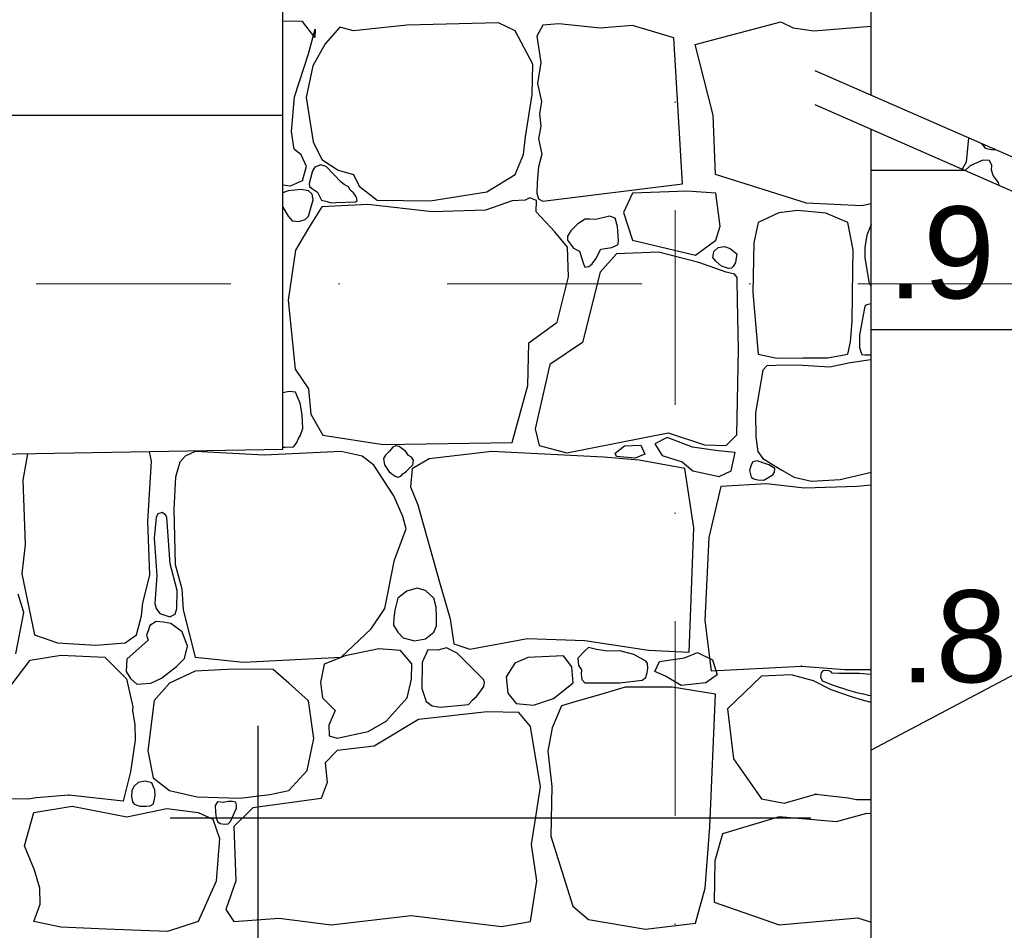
# Model space of a CAD drawing. Header units: millimetres. Extents: x 77315 to 1043159, y -108895 to -47794.
# Tile 46 of 87: x 100898 to 102504, y -99537 to -98052. Entities that reach past the tile are written whole.
import ezdxf

# ---------------------------------------------------------------- set-up
doc = ezdxf.new("R2010")
doc.units = ezdxf.units.MM
doc.header["$MEASUREMENT"] = 0
doc.linetypes.add('Dot & Dashed', pattern=[670.277762, 317.5, -176.388889, 0, -176.388874])
for name, color, linetype in [('_HATCH', 7, 'Continuous'), ('podciagi', 7, 'Continuous'), ('SCHODY', 7, 'Continuous'), ('Structural - Bearing', 7, 'Continuous'), ('Structural - Grid', 7, 'Continuous')]:
    doc.layers.add(name, color=color, linetype=linetype)
doc.styles.add('STYL_AUTOMATYCZNY_1', font='arial.ttf')

# ---------------------------------------------------------------- blocks, each defined once
blk = doc.blocks.new('*X14')
at = {"layer": '_HATCH'}
for p, q in [((101359.4, -98054.8), (101327.3, -98054.3)), ((101379.6, -98080.8), (101359.4, -98054.8)), ((101420, -98063.9), (101396.1, -98091.2)), ((101442.3, -98070.1), (101420, -98063.9)), ((101529.4, -98060.6), (101442.3, -98070.1)), ((101678.9, -98056.9), (101529.4, -98060.6)), ((101706.5, -98070.1), (101678.9, -98056.9)), ((101751.5, -98061), (101741.5, -98078.5)), ((101777.5, -98058.4), (101751.5, -98061)), ((101844.8, -98065.6), (101777.5, -98058.4)), ((101897.7, -98061.4), (101844.8, -98065.6)), ((101965.2, -98081.6), (101897.7, -98061.4)), ((102000, -98092.1), (102139.9, -98055.6)), ((102139.9, -98055.6), (102160.1, -98065.1)), ((102160.1, -98065.1), (102193.4, -98070.1)), ((102193.4, -98070.1), (102287.3, -98062.6)), ((101368.9, -98107.7), (101380, -98067.6)), ((101380, -98067.6), (101379.6, -98080.8)), ((101735, -98124.6), (101706.5, -98070.1)), ((101741.5, -98078.5), (101748.2, -98121.9)), ((101979.6, -98319.4), (101965.2, -98081.6)), ((101396.1, -98091.2), (101376.3, -98127.1)), ((102029.5, -98207.8), (102000, -98092.1)), ((101346.2, -98177.8), (101368.9, -98107.7)), ((101376.3, -98127.1), (101365.1, -98178.7)), ((101733.8, -98174.1), (101735, -98124.6)), ((101748.2, -98121.9), (101742.7, -98156.1)), ((101742.7, -98156.1), (101749.4, -98185.3)), ((101341.2, -98234.4), (101346.2, -98177.8)), ((101365.1, -98178.7), (101376.7, -98250.9)), ((101723, -98243.1), (101733.8, -98174.1)), ((101749.4, -98185.3), (101746.1, -98205.5)), ((101746.1, -98205.5), (101748, -98225.3)), ((102033.3, -98304.5), (102029.5, -98207.8)), ((101748, -98225.3), (101744.4, -98246.1)), ((101345.7, -98263.3), (101341.2, -98234.4)), ((101719.7, -98272), (101723, -98243.1)), ((101376.7, -98250.9), (101390.7, -98279.8)), ((101744.4, -98246.1), (101750, -98271.4)), ((102446.3, -98244.5), (102442, -98284.3)), ((102465.9, -98253.1), (102465.9, -98253.2)), ((102465.9, -98253.2), (102469.3, -98256.7)), ((102469.3, -98256.7), (102473, -98261.7)), ((101357.3, -98272.4), (101345.7, -98263.3)), ((101366, -98291.4), (101357.3, -98272.4)), ((101706.5, -98304.2), (101719.7, -98272)), ((101750, -98271.4), (101744.2, -98292)), ((102473, -98261.7), (102477.7, -98262.6)), ((102477.7, -98262.6), (102486.9, -98264.3)), ((102486.9, -98264.3), (102489.6, -98263.5)), ((101359.4, -98314.1), (101366, -98291.4)), ((101389.4, -98288.6), (101379.3, -98292.2)), ((101398.1, -98291.3), (101389.4, -98288.6)), ((101390.7, -98279.8), (101417.6, -98297.5)), ((101422.4, -98316.9), (101398.1, -98291.3)), ((102442, -98284.3), (102435.8, -98295.8)), ((102448.9, -98290.3), (102441.1, -98297.5)), ((102460.7, -98285), (102448.9, -98290.3)), ((102469.4, -98281.2), (102460.7, -98285)), ((102480.4, -98281.5), (102469.4, -98281.2)), ((102483.9, -98289.6), (102480.4, -98281.5)), ((102483.3, -98297.5), (102483.9, -98289.6)), ((101375.6, -98298.4), (101370.4, -98319)), ((101379.3, -98292.2), (101375.6, -98298.4)), ((101417.6, -98297.5), (101442.3, -98304.2)), ((101442.3, -98304.2), (101451.8, -98323.6)), ((101660.3, -98332.6), (101706.5, -98304.2)), ((101744.2, -98292), (101742.4, -98317.3)), ((102181.6, -98351.1), (102033.3, -98304.5)), ((102441.1, -98297.5), (102441, -98298.1)), ((102486.2, -98305.8), (102483.3, -98297.5)), ((102494.9, -98317.4), (102486.2, -98305.8)), ((101327.3, -98321.4), (101340, -98322.7)), ((101340, -98322.7), (101359.4, -98314.1)), ((101370.4, -98319), (101370.7, -98324)), ((101427.5, -98320.7), (101422.4, -98316.9)), ((101434.7, -98325.2), (101427.5, -98320.7)), ((101451.8, -98323.6), (101481.1, -98346.3)), ((101742.4, -98317.3), (101741.5, -98335)), ((101751.5, -98347.9), (101979.6, -98319.4)), ((102496.1, -98322.2), (102494.9, -98317.4)), ((101335.8, -98331), (101327.3, -98334.4)), ((101327.3, -98334.4), (101327.3, -98334.4)), ((101356.8, -98328.8), (101335.8, -98331)), ((101369.3, -98331), (101356.8, -98328.8)), ((101375.3, -98336.6), (101369.3, -98331)), ((101370.7, -98324), (101373.9, -98326.9)), ((101373.9, -98326.9), (101384, -98333.1)), ((101376.8, -98345.6), (101375.3, -98336.6)), ((101384, -98333.1), (101390.5, -98346.4)), ((101437.2, -98329.8), (101434.7, -98325.2)), ((101442.4, -98334.2), (101437.2, -98329.8)), ((101446.1, -98339.6), (101442.4, -98334.2)), ((101448.2, -98344), (101446.1, -98339.6)), ((101567.8, -98347.1), (101660.3, -98332.6)), ((101741.5, -98335), (101744.4, -98344.3)), ((101897.7, -98335), (101883.3, -98366.6)), ((101986.6, -98331.6), (101897.7, -98335)), ((102033.9, -98335), (101986.6, -98331.6)), ((102040.6, -98388.7), (102033.9, -98335)), ((101369.3, -98372.3), (101376.8, -98345.6)), ((101390.5, -98346.4), (101399.8, -98348.4)), ((101465.9, -98353.3), (101390.7, -98357.4)), ((101399.8, -98348.4), (101405.4, -98350.6)), ((101405.4, -98350.6), (101413.6, -98350.1)), ((101413.6, -98350.1), (101445.9, -98349.2)), ((101445.9, -98349.2), (101448.3, -98347.2)), ((101448.3, -98347.2), (101448.2, -98344)), ((101570.7, -98365.2), (101465.9, -98353.3)), ((101481.1, -98346.3), (101567.8, -98347.1)), ((101701.2, -98347.5), (101657.8, -98362.4)), ((101722.9, -98346.1), (101701.2, -98347.5)), ((101730.3, -98342.2), (101722.9, -98346.1)), ((101740.9, -98346.8), (101730.3, -98342.2)), ((101740.4, -98365.2), (101740.9, -98346.8)), ((101744.4, -98344.3), (101751.5, -98347.9)), ((102272, -98355.6), (102181.6, -98351.1)), ((102287.3, -98352), (102272, -98355.6)), ((101327.3, -98357.9), (101335.8, -98372.3)), ((101390.7, -98357.4), (101369.3, -98391.7)), ((101657.8, -98362.4), (101570.7, -98365.2)), ((101770.9, -98397.9), (101740.4, -98365.2)), ((101883.3, -98366.6), (101897.7, -98411.7)), ((102136.7, -98366.7), (102102.8, -98382.6)), ((102167.1, -98363.2), (102136.7, -98366.7)), ((102213.4, -98367.7), (102167.1, -98363.2)), ((102249, -98382.6), (102213.4, -98367.7)), ((101335.8, -98372.3), (101342.6, -98380)), ((101342.6, -98380), (101353.4, -98381.1)), ((101353.4, -98381.1), (101363.5, -98377.9)), ((101363.5, -98377.9), (101369.3, -98372.3)), ((101808.5, -98385), (101797.3, -98396.1)), ((101820.6, -98377.3), (101808.5, -98385)), ((101828.4, -98377.2), (101820.6, -98377.3)), ((101837.8, -98378), (101828.4, -98377.2)), ((101860.2, -98372.3), (101837.8, -98378)), ((101869.5, -98375.4), (101860.2, -98372.3)), ((101873.2, -98389.3), (101869.5, -98375.4)), ((102102.8, -98382.6), (102095.6, -98416.1)), ((102257.7, -98427.1), (102249, -98382.6)), ((102287.3, -98386.1), (102280.3, -98403.2)), ((101369.3, -98391.7), (101347.8, -98428)), ((101791.6, -98423), (101770.9, -98397.9)), ((101797.3, -98396.1), (101791.5, -98404.8)), ((101874.7, -98412), (101873.2, -98389.3)), ((102033.9, -98411.7), (102040.6, -98388.7)), ((102280.3, -98403.2), (102276.8, -98423.3)), ((101791.5, -98404.8), (101791.6, -98411.7)), ((101791.6, -98411.7), (101801.4, -98424.4)), ((101863.8, -98423.2), (101874.3, -98418.8)), ((101874.3, -98418.8), (101874.7, -98412)), ((101897.7, -98411.7), (102000.8, -98436.2)), ((102000.8, -98436.2), (102033.9, -98411.7)), ((102095.6, -98416.1), (102094, -98497)), ((101347.8, -98428), (101335.8, -98509.3)), ((101793.2, -98471.3), (101791.6, -98423)), ((101801.4, -98424.4), (101811.4, -98429.4)), ((101811.4, -98429.4), (101817.6, -98449.9)), ((101838, -98441.7), (101846.1, -98426.2)), ((101871.6, -98433.8), (101845.2, -98463.5)), ((101846.1, -98426.2), (101863.8, -98423.2)), ((101940.2, -98431.3), (101871.6, -98433.8)), ((102006.2, -98448.2), (101940.2, -98431.3)), ((102028.7, -98439.6), (102030.4, -98429.9)), ((102030.4, -98429.9), (102037.7, -98423.2)), ((102037.7, -98423.2), (102047.7, -98422)), ((102047.7, -98422), (102056.9, -98425.2)), ((102056.9, -98425.2), (102068, -98433.7)), ((102068, -98433.7), (102066.1, -98448)), ((102257.4, -98460.1), (102257.7, -98427.1)), ((102276.8, -98423.3), (102277.1, -98440.2)), ((101817.6, -98449.9), (101819.8, -98455.4)), ((101826.4, -98454.5), (101832.1, -98450)), ((101832.1, -98450), (101838, -98441.7)), ((102050.8, -98463.5), (102006.2, -98448.2)), ((102033.9, -98445.9), (102028.7, -98439.6)), ((102043, -98453.7), (102033.9, -98445.9)), ((102066.1, -98448), (102061.8, -98454.2)), ((102277.1, -98440.2), (102283.9, -98482.2)), ((101845.2, -98463.5), (101816.3, -98578.3)), ((101819.8, -98455.4), (101826.4, -98454.5)), ((102054.2, -98457.7), (102043, -98453.7)), ((102064.2, -98467.2), (102050.8, -98463.5)), ((102059.2, -98457.1), (102054.2, -98457.7)), ((102061.8, -98454.2), (102059.2, -98457.1)), ((102068.4, -98472.3), (102064.2, -98467.2)), ((102256.2, -98543.8), (102257.4, -98460.1)), ((101774.6, -98545.2), (101793.2, -98471.3)), ((102068.6, -98476.3), (102068.4, -98472.3)), ((102069, -98510.1), (102068.6, -98476.3)), ((102283.9, -98482.2), (102287.3, -98486.8)), ((102094, -98497), (102102.8, -98597.3)), ((101335.8, -98509.3), (101347.4, -98622)), ((102070.6, -98589.8), (102069, -98510.1)), ((102287.3, -98515.2), (102280.3, -98517.1)), ((102277.1, -98519.2), (102268.3, -98566.5)), ((102280.3, -98517.1), (102277.1, -98519.2)), ((101728.8, -98579.1), (101774.6, -98545.2)), ((102253.7, -98577.2), (102256.2, -98543.8)), ((101727.2, -98648.8), (101728.8, -98579.1)), ((101816.3, -98578.3), (101762.7, -98614.2)), ((102249, -98597.3), (102253.7, -98577.2)), ((102268.3, -98566.5), (102268, -98586.8)), ((102068.1, -98728.9), (102070.6, -98589.8)), ((102268, -98586.8), (102270.6, -98593.8)), ((102270.6, -98593.8), (102272.2, -98597.8)), ((102102.8, -98597.3), (102133.2, -98604.1)), ((102133.2, -98604.1), (102175.6, -98603.6)), ((102175.6, -98603.6), (102215.8, -98603.4)), ((102215.8, -98603.4), (102249, -98597.3)), ((102253, -98611.5), (102219.7, -98618.8)), ((102286.9, -98606.7), (102253, -98611.5)), ((102272.2, -98597.8), (102277.1, -98598.7)), ((102277.1, -98598.7), (102287.3, -98598.7)), ((102287.3, -98606.7), (102286.9, -98606.7)), ((101347.4, -98622), (101368.9, -98653.8)), ((101762.7, -98614.2), (101739.1, -98719.4)), ((102110.6, -98623.5), (102098.6, -98693.2)), ((102116.9, -98616.5), (102110.6, -98623.5)), ((102131.9, -98616), (102116.9, -98616.5)), ((102166.7, -98615.5), (102131.9, -98616)), ((102219.7, -98618.8), (102166.7, -98615.5)), ((101337.8, -98658.3), (101327.3, -98660.7)), ((101348.1, -98659.7), (101337.8, -98658.3)), ((101352.3, -98669.9), (101348.1, -98659.7)), ((101368.9, -98653.8), (101373, -98695.5)), ((101701.2, -98741.3), (101727.2, -98648.8)), ((101355.3, -98677.6), (101352.3, -98669.9)), ((101358.8, -98696.4), (101355.3, -98677.6)), ((102098.6, -98693.2), (102099.1, -98732.9)), ((101359.8, -98718.6), (101358.8, -98696.4)), ((101373, -98695.5), (101392.4, -98729.3)), ((101356, -98729.6), (101359.8, -98718.6)), ((101739.1, -98719.4), (101745.3, -98746.3)), ((101347.3, -98745.4), (101350.3, -98741.4)), ((101350.3, -98741.4), (101352.3, -98735.9)), ((101352.3, -98735.9), (101356, -98729.6)), ((101392.4, -98729.3), (101491, -98744.6)), ((101491, -98744.6), (101701.2, -98741.3)), ((101790.7, -98758.6), (101955.9, -98725.6)), ((101954.3, -98733.5), (101934.2, -98743.8)), ((101995.6, -98749.2), (101954.3, -98733.5)), ((101955.9, -98725.6), (102015.3, -98745.4)), ((102050.8, -98746.3), (102068.1, -98728.9)), ((102099.1, -98732.9), (102102.4, -98756.1)), ((101112.9, -98771.9), (101109.8, -98756.8)), ((101184.3, -98756.2), (101167.8, -98763.6)), ((101296.6, -98762.4), (101184.3, -98756.2)), ((101422.4, -98756.2), (101296.6, -98762.4)), ((101327.3, -98749.1), (101330.8, -98749.1)), ((101330.8, -98749.1), (101344.5, -98748.8)), ((101344.5, -98748.8), (101347.3, -98745.4)), ((101456.8, -98763.6), (101422.4, -98756.2)), ((101501, -98756.2), (101495, -98762.3)), ((101506.5, -98749.1), (101501, -98756.2)), ((101511.8, -98746.8), (101506.5, -98749.1)), ((101517.1, -98747.9), (101511.8, -98746.8)), ((101527.8, -98756.2), (101517.1, -98747.9)), ((101532.4, -98762.7), (101527.8, -98756.2)), ((101668.1, -98756.2), (101566.2, -98768.1)), ((101850.2, -98765.2), (101668.1, -98756.2)), ((101745.3, -98746.3), (101790.7, -98758.6)), ((101869.5, -98759), (101884.7, -98746.8)), ((101884.7, -98746.8), (101911.2, -98745.8)), ((101911.2, -98745.8), (101918, -98760.5)), ((101934.2, -98743.8), (101946, -98762.5)), ((102037.8, -98755.1), (101995.6, -98749.2)), ((102015.3, -98745.4), (102050.8, -98746.3)), ((102065.2, -98758), (102037.8, -98755.1)), ((102102.4, -98756.1), (102110.6, -98767.6)), ((100910.5, -98760.1), (100902.8, -98802.8)), ((101106.7, -98870.5), (101112.9, -98771.9)), ((101159.2, -98773.5), (101152.1, -98798.3)), ((101167.8, -98763.6), (101159.2, -98773.5)), ((101475.8, -98778.5), (101456.8, -98763.6)), ((101495, -98762.3), (101491.5, -98767.7)), ((101491.5, -98767.7), (101493.3, -98778.1)), ((101537.3, -98765.2), (101532.4, -98762.7)), ((101540.4, -98770.5), (101537.3, -98765.2)), ((101566.2, -98768.1), (101538.5, -98784.7)), ((101539.6, -98777.7), (101540.4, -98770.5)), ((101908.4, -98770.6), (101850.2, -98765.2)), ((101871.9, -98764.4), (101869.5, -98759)), ((101901.9, -98766.9), (101871.9, -98764.4)), ((101918, -98760.5), (101901.9, -98766.9)), ((101983, -98783.8), (101908.4, -98770.6)), ((101946, -98762.5), (101978.9, -98773.3)), ((101978.9, -98773.3), (101996.1, -98788)), ((102058.9, -98788), (102065.2, -98758)), ((102094.3, -98772.8), (102091.5, -98777.8)), ((102101, -98771.7), (102094.3, -98772.8)), ((102120.5, -98777.8), (102101, -98771.7)), ((102110.6, -98767.6), (102141.2, -98786.9)), ((101508.4, -98828.4), (101475.8, -98778.5)), ((101493.3, -98778.1), (101501, -98789.2)), ((101501, -98789.2), (101510.3, -98796.5)), ((101523.3, -98792.9), (101527.8, -98789.2)), ((101527.8, -98789.2), (101539.6, -98777.7)), ((101538.5, -98784.7), (101535.6, -98814)), ((101998, -98880.8), (101983, -98783.8)), ((101996.1, -98788), (102039.2, -98796.8)), ((102039.2, -98796.8), (102058.9, -98788)), ((102091.5, -98777.8), (102088.7, -98787)), ((102088.7, -98787), (102091.5, -98798)), ((102129.9, -98783.9), (102120.5, -98777.8)), ((102129.4, -98790), (102129.9, -98783.9)), ((102141.2, -98786.9), (102161.6, -98798)), ((100902.8, -98802.8), (100906.9, -98908.1)), ((101152.1, -98798.3), (101149.3, -98850.3)), ((101510.3, -98796.5), (101515, -98797.9)), ((101515, -98797.9), (101519.9, -98796.5)), ((101519.9, -98796.5), (101523.3, -98792.9)), ((102091.5, -98798), (102095.5, -98801)), ((102095.5, -98801), (102102.2, -98802.5)), ((102102.2, -98802.5), (102112.1, -98803)), ((102112.1, -98803), (102120.5, -98798)), ((102120.5, -98798), (102126.6, -98794.5)), ((102126.6, -98794.5), (102129.4, -98790)), ((102161.6, -98798), (102190.1, -98804.7)), ((102190.1, -98804.7), (102236.6, -98802.1)), ((102236.6, -98802.1), (102271.5, -98793.5)), ((102271.5, -98793.5), (102287.3, -98790.1)), ((101535.6, -98814), (101547.4, -98843.2)), ((102041.8, -98813.5), (102022.4, -98896.4)), ((102116.5, -98808.9), (102041.8, -98813.5)), ((102178.7, -98815.9), (102116.5, -98808.9)), ((102264.6, -98813.1), (102178.7, -98815.9)), ((102287.3, -98811.1), (102264.6, -98813.1)), ((101522.8, -98862.3), (101508.4, -98828.4)), ((101149.3, -98850.3), (101151.3, -98940.7)), ((101547.4, -98843.2), (101583.1, -98969.6)), ((101120.4, -98864), (101117.3, -98897.5)), ((101123.5, -98858.1), (101120.4, -98864)), ((101130.1, -98855.7), (101123.5, -98858.1)), ((101136.4, -98859.9), (101130.1, -98855.7)), ((101138.1, -98864), (101136.4, -98859.9)), ((101143.4, -98939.6), (101138.1, -98864)), ((101528.6, -98882.1), (101522.8, -98862.3)), ((101110, -98958), (101106.7, -98870.5)), ((101509.6, -98932.8), (101528.6, -98882.1)), ((101990.1, -99083.5), (101998, -98880.8)), ((101117.3, -98897.5), (101121.9, -98958.4)), ((102022.4, -98896.4), (102015.9, -99032.1)), ((100906.9, -98908.1), (100901.2, -98955.5)), ((101493.9, -99012.1), (101509.6, -98932.8)), ((101154.7, -98983), (101143.4, -98939.6)), ((101151.3, -98940.7), (101162.5, -98980.3)), ((100901.2, -98955.5), (100922.2, -99055.4)), ((101098.9, -99003), (101110, -98958)), ((101121.9, -98958.4), (101118.3, -99004.4)), ((101162.5, -98980.3), (101164.5, -99014.6)), ((101546.4, -98978.9), (101529.4, -98983.8)), ((101560.2, -98983), (101546.4, -98978.9)), ((101583.1, -98969.6), (101600.4, -99029)), ((100904.4, -99018.8), (100895.5, -98988.7)), ((101154.5, -99012.1), (101154.7, -98983)), ((101514.8, -98995.7), (101510.1, -99015.2)), ((101529.4, -98983.8), (101514.8, -98995.7)), ((101573.5, -98995.7), (101560.2, -98983)), ((101577.3, -99010), (101573.5, -98995.7)), ((101096.8, -99024.5), (101098.9, -99003)), ((101118.3, -99004.4), (101120.4, -99012.1)), ((101120.4, -99012.1), (101126.5, -99020.7)), ((101151.6, -99021.4), (101154.5, -99012.1)), ((101164.5, -99014.6), (101184.3, -99091.8)), ((101471.6, -99045.5), (101493.9, -99012.1)), ((101577.8, -99025.7), (101577.3, -99010)), ((100891.5, -99086), (100904.4, -99018.8)), ((101088.2, -99055.4), (101096.8, -99024.5)), ((101126.5, -99020.7), (101143.1, -99025.8)), ((101143.1, -99025.8), (101151.6, -99021.4)), ((101508.2, -99027.3), (101508, -99039.7)), ((101510.1, -99015.2), (101508.2, -99027.3)), ((101577.9, -99040.6), (101577.8, -99025.7)), ((101600.4, -99029), (101606.2, -99069.9)), ((101110.3, -99039.9), (101107.3, -99048.9)), ((101120.4, -99033.3), (101110.3, -99039.9)), ((101132.7, -99034.8), (101120.4, -99033.3)), ((101144.4, -99036.7), (101132.7, -99034.8)), ((101162.8, -99050.5), (101144.4, -99036.7)), ((101422.4, -99091.8), (101471.6, -99045.5)), ((101508, -99039.7), (101514.8, -99050.9)), ((101573.5, -99050.9), (101577.9, -99040.6)), ((102015.9, -99032.1), (102025.9, -99113.8)), ((100922.2, -99055.4), (100959.4, -99068.2)), ((101070, -99068.2), (101088.2, -99055.4)), ((101107.3, -99048.9), (101105, -99055.9)), ((101105, -99055.9), (101107.3, -99064.2)), ((101171.7, -99073.8), (101162.8, -99050.5)), ((101514.8, -99050.9), (101523.5, -99060.3)), ((101523.5, -99060.3), (101542.1, -99064.9)), ((101542.1, -99064.9), (101559.8, -99061.5)), ((101559.8, -99061.5), (101573.5, -99050.9)), ((101632.2, -99078.6), (101726.3, -99061.2)), ((101726.3, -99061.2), (101820, -99064.5)), ((100959.4, -99068.2), (101022.1, -99072)), ((101022.1, -99072), (101070, -99068.2)), ((101107.3, -99064.2), (101072.7, -99094.9)), ((101167, -99094), (101171.7, -99073.8)), ((101484, -99078.2), (101429.1, -99089.7)), ((101519.1, -99081), (101484, -99078.2)), ((101594.3, -99076.7), (101579.9, -99080.4)), ((101611.6, -99085.2), (101594.3, -99076.7)), ((101606.2, -99069.9), (101632.2, -99078.6)), ((101820, -99064.5), (101923.7, -99080.2)), ((101826, -99075.8), (101820, -99081.5)), ((101839, -99078.9), (101826, -99075.8)), ((101856.8, -99081.8), (101839, -99078.9)), ((100915.2, -99096.3), (100965.1, -99088.5)), ((100965.1, -99088.5), (101037, -99091.8)), ((101037, -99091.8), (101071.9, -99126.8)), ((101072.7, -99094.9), (101071.7, -99115.2)), ((101153.7, -99106.9), (101167, -99094)), ((101184.3, -99091.8), (101263.2, -99100)), ((101263.2, -99100), (101422.4, -99091.8)), ((101429.1, -99089.7), (101394.9, -99103.3)), ((101537.7, -99102.5), (101519.1, -99081)), ((101563.7, -99079.8), (101554.4, -99100.4)), ((101579.9, -99080.4), (101563.7, -99079.8)), ((101654.5, -99128.1), (101611.6, -99085.2)), ((101727.2, -99092.2), (101705.7, -99101.3)), ((101785, -99089.7), (101727.2, -99092.2)), ((101798.6, -99107.5), (101785, -99089.7)), ((101820, -99081.5), (101808.5, -99093.4)), ((101808.5, -99093.4), (101809.5, -99105.2)), ((101877, -99081.5), (101856.8, -99081.8)), ((101899.9, -99087.5), (101877, -99081.5)), ((101909.7, -99092.9), (101899.9, -99087.5)), ((101919, -99097.5), (101909.7, -99092.9)), ((101923.7, -99080.2), (101990.1, -99083.5)), ((101942.1, -99099), (101982.4, -99092.9)), ((101982.4, -99092.9), (102004.1, -99083.9)), ((102004.1, -99083.9), (102028.2, -99096)), ((100883.7, -99137.5), (100915.2, -99096.3)), ((101129.3, -99125.7), (101153.7, -99106.9)), ((101394.9, -99103.3), (101388.6, -99133.2)), ((101537.3, -99127.3), (101537.7, -99102.5)), ((101554.4, -99100.4), (101553.8, -99143)), ((101705.7, -99101.3), (101691.9, -99123.6)), ((101800.9, -99133.4), (101798.6, -99107.5)), ((101809.5, -99105.2), (101814.3, -99112.2)), ((101922.5, -99101.4), (101919, -99097.5)), ((101921.7, -99116.5), (101922.6, -99109.9)), ((101922.6, -99109.9), (101922.5, -99101.4)), ((101934.3, -99115.2), (101942.1, -99099)), ((102025.9, -99113.8), (102173.7, -99106.3)), ((102028.2, -99096), (102036, -99120.6)), ((102173.7, -99106.3), (102244, -99111.6)), ((101071.7, -99115.2), (101078.8, -99126.2)), ((101071.9, -99126.8), (101082.6, -99172.5)), ((101078.8, -99126.2), (101088.8, -99135.7)), ((101111.7, -99133.9), (101129.3, -99125.7)), ((101184.3, -99114.5), (101142.2, -99133.9)), ((101247.1, -99111.2), (101184.3, -99114.5)), ((101311.5, -99111.6), (101247.1, -99111.2)), ((101337.1, -99133.9), (101311.5, -99111.6)), ((101691.9, -99123.6), (101694.6, -99150.4)), ((101814.3, -99112.2), (101814.1, -99119.5)), ((101814.1, -99119.5), (101815, -99127.9)), ((101913.3, -99129), (101919.8, -99124.6)), ((101919.8, -99124.6), (101921.7, -99116.5)), ((101951.7, -99122.4), (101934.3, -99115.2)), ((101977, -99138.1), (101951.7, -99122.4)), ((102036, -99120.6), (102017.3, -99133.3)), ((102108.2, -99122.9), (102052.7, -99175.7)), ((102156.8, -99120.3), (102108.2, -99122.9)), ((102193.1, -99130.1), (102156.8, -99120.3)), ((102205.4, -99117.2), (102204.3, -99123.7)), ((102204.3, -99123.7), (102207.1, -99130.1)), ((102208.3, -99113.8), (102205.4, -99117.2)), ((102214.3, -99113.3), (102208.3, -99113.8)), ((102218.6, -99114.1), (102214.3, -99113.3)), ((102221.9, -99115.6), (102218.6, -99114.1)), ((102223.6, -99117.6), (102221.9, -99115.6)), ((102234.4, -99118.5), (102223.6, -99117.6)), ((102267.6, -99118.3), (102234.4, -99118.5)), ((102244, -99111.6), (102287.3, -99111.6)), ((102287.3, -99120.2), (102267.6, -99118.3)), ((101088.8, -99135.7), (101111.7, -99133.9)), ((101142.2, -99133.9), (101117.1, -99162.4)), ((101369.3, -99162.8), (101337.1, -99133.9)), ((101388.6, -99133.2), (101392, -99158.2)), ((101530.1, -99157.9), (101537.3, -99127.3)), ((101553.8, -99143), (101561.3, -99163.8)), ((101650.3, -99146.5), (101655.1, -99139.5)), ((101656.1, -99132.4), (101654.5, -99128.1)), ((101655.1, -99139.5), (101656.1, -99132.4)), ((101768.9, -99159.1), (101800.9, -99133.4)), ((101815, -99127.9), (101820, -99133.5)), ((101820, -99133.5), (101877, -99133.5)), ((101885.7, -99140.5), (101847.7, -99152)), ((101877, -99133.5), (101913.3, -99129)), ((101924.1, -99140.5), (101885.7, -99140.5)), ((101962.5, -99140.5), (101924.1, -99140.5)), ((102033.4, -99152.2), (101962.5, -99140.5)), ((102017.3, -99133.3), (101977, -99138.1)), ((102221.7, -99144.8), (102193.1, -99130.1)), ((102207.1, -99130.1), (102225.1, -99137.5)), ((102225.1, -99137.5), (102250.1, -99145.6)), ((101392, -99158.2), (101412.6, -99178.5)), ((101496, -99195.8), (101530.1, -99157.9)), ((101636.4, -99161.9), (101643.4, -99155.7)), ((101643.4, -99155.7), (101650.3, -99146.5)), ((101694.6, -99150.4), (101707.8, -99167.3)), ((101736.2, -99170.2), (101768.9, -99159.1)), ((101847.7, -99152), (101807.7, -99163.6)), ((102024, -99368.3), (102033.4, -99152.2)), ((102255, -99156.2), (102221.7, -99144.8)), ((102250.1, -99145.6), (102265.2, -99149.7)), ((102273.3, -99161.8), (102255, -99156.2)), ((102265.2, -99149.7), (102274.7, -99151.3)), ((102274.7, -99151.3), (102282.4, -99153.9)), ((102282.4, -99153.9), (102287.3, -99154.3)), ((101082.6, -99172.5), (101081.8, -99178.8)), ((101117.1, -99162.4), (101107.1, -99244.5)), ((101377.9, -99224.3), (101369.3, -99162.8)), ((101561.3, -99163.8), (101570.9, -99170.8)), ((101570.9, -99170.8), (101583.9, -99173.1)), ((101583.9, -99173.1), (101630.2, -99168.7)), ((101630.2, -99168.7), (101636.5, -99161.6)), ((101707.8, -99167.3), (101736.2, -99170.2)), ((101782, -99171.3), (101766.9, -99207.2)), ((101807.7, -99163.6), (101782, -99171.3)), ((102287.3, -99165.5), (102273.3, -99161.8)), ((101081.8, -99178.8), (101085.8, -99202.3)), ((101412.6, -99178.5), (101402.3, -99202.8)), ((101660.7, -99180.9), (101548.4, -99193.3)), ((101712.3, -99181.8), (101660.7, -99180.9)), ((101731.3, -99204.8), (101712.3, -99181.8)), ((102052.7, -99175.7), (102062.5, -99257.5)), ((101085.8, -99202.3), (101086.1, -99227)), ((101402.3, -99202.8), (101402.7, -99220.2)), ((101466.3, -99212.7), (101496, -99195.8)), ((101548.4, -99193.3), (101476.2, -99237.1)), ((101747.4, -99303.1), (101731.3, -99204.8)), ((101766.9, -99207.2), (101759.4, -99244.8)), ((101402.7, -99220.2), (101415.9, -99223.9)), ((101415.9, -99223.9), (101466.3, -99212.7)), ((101086.1, -99227), (101078.5, -99278.5)), ((101366.8, -99276.7), (101377.9, -99224.3)), ((101476.2, -99237.1), (101415.9, -99244.1)), ((101107.1, -99244.5), (101115.8, -99288.7)), ((101415.9, -99244.1), (101396.5, -99263.9)), ((101759.4, -99244.8), (101765.9, -99302.9)), ((101396.5, -99263.9), (101399.4, -99296.1)), ((102062.5, -99257.5), (102108.2, -99322.9)), ((101078.5, -99278.5), (101066.5, -99326.8)), ((101337.1, -99308.9), (101366.8, -99276.7)), ((101084.9, -99302.3), (101081, -99309.2)), ((101091.4, -99296.3), (101084.9, -99302.3)), ((101102.5, -99293.8), (101091.4, -99296.3)), ((101113.6, -99296.4), (101102.5, -99293.8)), ((101115.8, -99302.3), (101113.6, -99296.4)), ((101115.8, -99288.7), (101142.2, -99308.9)), ((101118.4, -99308.7), (101115.8, -99302.3)), ((101399.4, -99296.1), (101389.9, -99322.1)), ((101732.9, -99397.2), (101747.4, -99303.1)), ((101765.9, -99302.9), (101764.3, -99383.6)), ((100978.2, -99316.7), (100924.8, -99321.1)), ((101066.5, -99326.8), (100978.2, -99316.7)), ((101081, -99309.2), (101080.2, -99319.7)), ((101080.2, -99319.7), (101081.7, -99327.9)), ((101117.4, -99326.1), (101118.7, -99317.5)), ((101118.7, -99317.5), (101118.4, -99308.7)), ((101142.2, -99308.9), (101187.2, -99319.6)), ((101187.2, -99319.6), (101257, -99321.7)), ((101257, -99321.7), (101306.1, -99315.9)), ((101306.1, -99315.9), (101337.1, -99308.9)), ((102145.2, -99330), (102196.7, -99315.3)), ((102196.7, -99315.3), (102249.9, -99321.1)), ((100911.5, -99323.2), (100878.4, -99322.8)), ((100924.8, -99321.1), (100911.5, -99323.2)), ((100921, -99344.8), (100983.3, -99334.9)), ((100983.3, -99334.9), (101072.5, -99352.2)), ((101081.7, -99327.9), (101084.9, -99331.6)), ((101084.9, -99331.6), (101093.7, -99334.6)), ((101093.7, -99334.6), (101104.2, -99334.7)), ((101104.2, -99334.7), (101111, -99334.1)), ((101111, -99334.1), (101115.8, -99331.6)), ((101115.8, -99331.6), (101117.4, -99326.1)), ((101220.8, -99327.9), (101216.9, -99333.7)), ((101216.9, -99333.7), (101217.4, -99344.7)), ((101229.7, -99328.6), (101220.8, -99327.9)), ((101238.1, -99326.9), (101229.7, -99328.6)), ((101245, -99327.1), (101238.1, -99326.9)), ((101247.1, -99327.9), (101245, -99327.1)), ((101250.5, -99328.4), (101247.1, -99327.9)), ((101251.5, -99332.5), (101250.5, -99328.4)), ((101251.7, -99338.2), (101251.5, -99332.5)), ((101389.9, -99322.1), (101278.5, -99337.4)), ((102108.2, -99322.9), (102145.2, -99330)), ((102249.9, -99321.1), (102263.2, -99323.6)), ((102263.2, -99323.6), (102287.3, -99324)), ((100905.7, -99399.3), (100921, -99344.8)), ((101072.5, -99352.2), (101138.1, -99338.6)), ((101138.1, -99338.6), (101188.9, -99344.8)), ((101188.9, -99344.8), (101213.2, -99356)), ((101217.4, -99344.7), (101218.2, -99353.5)), ((101242, -99359.7), (101251.7, -99338.2)), ((101278.5, -99337.4), (101247.1, -99367.9)), ((102279.4, -99346.5), (102230.3, -99360.1)), ((102287.3, -99347), (102279.4, -99346.5)), ((101213.2, -99356), (101224, -99387.7)), ((101218.2, -99353.5), (101220.8, -99359.7)), ((101220.8, -99359.7), (101225.2, -99362.8)), ((101225.2, -99362.8), (101232.1, -99364.3)), ((101232.1, -99364.3), (101238.3, -99363.4)), ((101238.3, -99363.4), (101242, -99359.7)), ((101247.1, -99367.9), (101250.8, -99456.3)), ((102136.9, -99352.2), (102044.4, -99379.9)), ((102230.3, -99360.1), (102136.9, -99352.2)), ((101764.3, -99383.6), (101800.2, -99498)), ((102016.2, -99468.5), (102024, -99368.3)), ((102044.4, -99379.9), (102031.9, -99424)), ((100922.2, -99439.3), (100905.7, -99399.3)), ((101224, -99387.7), (101218.6, -99457.1)), ((101741.6, -99456.3), (101732.9, -99397.2)), ((102031.9, -99424), (102031.1, -99491.2)), ((100930.9, -99468.7), (100922.2, -99439.3)), ((101218.6, -99457.1), (101188.9, -99522.7)), ((101250.8, -99456.3), (101234.3, -99503.3)), ((101731.3, -99522.7), (101741.6, -99456.3)), ((100931.3, -99494.3), (100930.9, -99468.7)), ((102000.6, -99525.3), (102016.2, -99468.5)), ((100921, -99522.7), (100931.3, -99494.3)), ((102031.1, -99491.2), (102136.9, -99528.1)), ((101234.3, -99503.3), (101247.1, -99522.7)), ((101800.2, -99498), (101825.8, -99519.4)), ((100965.1, -99532.2), (100921, -99522.7)), ((101188.9, -99522.7), (101138.9, -99539.2)), ((101247.1, -99522.7), (101321, -99517.4)), ((101321, -99517.4), (101406, -99528.1)), ((101406, -99528.1), (101536.5, -99513.2)), ((101536.5, -99513.2), (101684.2, -99531)), ((101684.2, -99531), (101731.3, -99522.7)), ((101825.8, -99519.4), (101919.1, -99535.1)), ((101919.1, -99535.1), (102000.6, -99525.3)), ((102136.9, -99528.1), (102265.3, -99517)), ((102265.3, -99517), (102287.3, -99524)), ((101039, -99535.1), (100965.1, -99532.2)), ((101138.9, -99539.2), (101039, -99535.1))]:
    blk.add_line(p, q, dxfattribs=at)
for p in [(102483.3, -98297.5), (101359.4, -98314.1), (102064.2, -98467.2), (101527.8, -98789.2), (102173.7, -99106.3), (100978.2, -99316.7), (102196.7, -99315.3)]:
    blk.add_point(p, dxfattribs=at)

msp = doc.modelspace()

# ---------------------------------------------------------------- linework, layer by layer
for p, q in [((101287, -100330.7), (101287, -99203.9)), ((101143.4, -99353.9), (102188.9, -99353.9))]:
    msp.add_line(p, q)
at = {"layer": 'podciagi'}
msp.add_line((101327.3, -98208.2), (100287.3, -98208.2), dxfattribs=at)
at = {"layer": 'SCHODY'}
for p, q in [((102195.2, -98134.5), (103523.7, -98716.6)), ((102195.2, -98190.4), (103523.7, -98772.4)), ((102440.4, -98297.8), (102287.3, -98297.8)), ((103033.8, -98557.8), (102287.3, -98557.8)), ((103333.1, -98688.9), (102287.3, -99243.4))]:
    msp.add_line(p, q, dxfattribs=at)
at = {"layer": 'Structural - Bearing'}
for p, q in [((101327.3, -98753.2), (101327.3, -96400.4)), ((102287.3, -98174.9), (102287.3, -96508.9)), ((102287.3, -99767.8), (102287.3, -98230.7)), ((101327.3, -98753.2), (98926.6, -98793))]:
    msp.add_line(p, q, dxfattribs=at)
at = {"layer": 'Structural - Grid', "linetype": 'Dot & Dashed', "lineweight": 15}
for p, q in [((101967.3, -107395.1), (101967.3, -90539.7)), ((120683.4, -98482.5), (78814.7, -98482.5))]:
    msp.add_line(p, q, dxfattribs=at)

# ---------------------------------------------------------------- block references
at = {"layer": '_HATCH'}
msp.add_blockref('*X14', (0, 0), dxfattribs=at)

# ---------------------------------------------------------------- texts
at = {"layer": 'SCHODY', "char_height": 150, "attachment_point": 5, "style": 'STYL_AUTOMATYCZNY_1'}
for s, insert in [('\\A1;{\\pqc;\\fArial|b0|i0|c238|p0;\\W1.000000;.9}', (102401.5, -98432.5)), ('\\A1;{\\pqc;\\fArial|b0|i0|c238|p0;\\W1.000000;.8}', (102421.7, -99058.7))]:
    msp.add_mtext(s, dxfattribs=dict(at, insert=insert))

doc.saveas('drawing.dxf')
